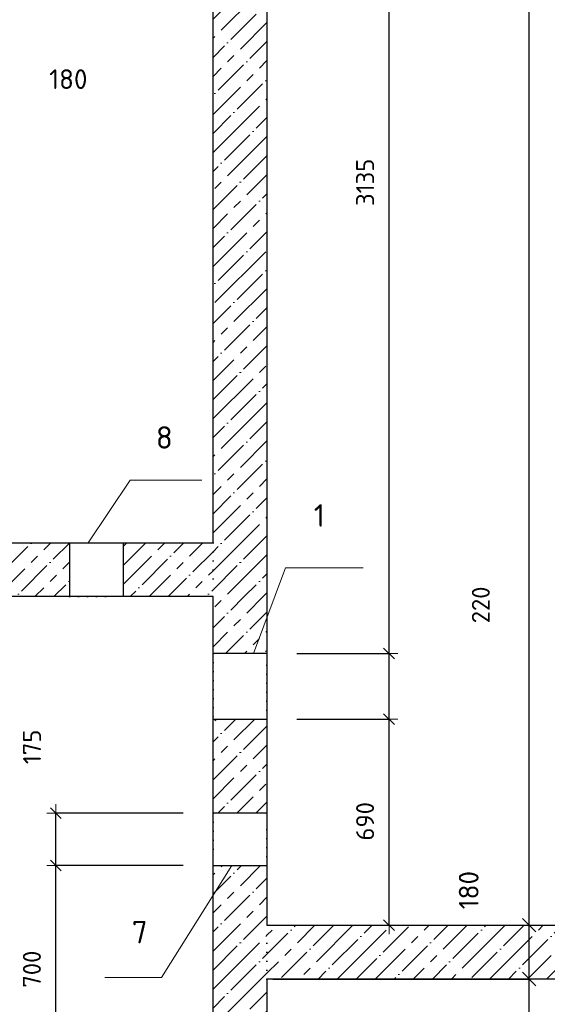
# Model space of a CAD drawing. Header units: millimetres. Extents: x 24180 to 116279, y -2337 to 52405.
# Tile 15 of 41: x 57333 to 59098, y 8735 to 12031. Entities that reach past the tile are written whole.
import ezdxf

# ---------------------------------------------------------------- set-up
doc = ezdxf.new("R2010")
doc.units = ezdxf.units.MM
doc.header["$PDMODE"] = 65
for name, pattern in [('______5', [330, 240, -30, 30, -30]), ('______9', [30, 0, -30]), ('________', [0])]:
    doc.linetypes.add(name, pattern=pattern)
for name, color, linetype, lineweight in [('Standard', 7, 'Continuous', 25), ('Размерная линия_ общее', 7, 'Continuous', 13), ('Размерная линия_ общее_1', 7, 'Continuous', 13), ('Стена_ общее', 7, 'Continuous', 35)]:
    doc.layers.add(name, color=color, linetype=linetype, lineweight=lineweight)
doc.layers.add('Осевая линия_ общее', color=7, linetype='______5', lineweight=13, true_color=0xa0a0a0)
doc.styles.add('ISOCPEUR', font='ISOCPEUR')
doc.dimstyles.new('DIMSTYLE_11', dxfattribs={"dimtxt": 66, "dimasz": 75, "dimexe": 0, "dimexo": 0, "dimgap": 33, "dimtad": 2, "dimdec": 0, "dimrnd": 5, "dimzin": 12, "dimdsep": 46, "dimtxsty": 'ISOCPEUR', "dimblk1": 'ALL_ML_STRICH', "dimblk2": 'ALL_ML_STRICH', "dimsah": 1, "dimcen": 0, "dimclrd": 7, "dimclre": 256, "dimclrt": 7, "dimadec": 0, "dimazin": 0, "dimtfac": 1, "dimtdec": 0, "dimtix": 1, "dimtmove": 2, "dimatfit": 3, "dimfxl": 0, "dimtvp": 1.2, "dimtzin": 0, "dimlwd": 0, "dimlwe": -3, "dimarcsym": 0})
doc.dimstyles.new('DIMSTYLE_13', dxfattribs={"dimtxt": 66, "dimasz": 75, "dimexe": 0, "dimexo": 0, "dimgap": 33, "dimtad": 0, "dimdec": 0, "dimrnd": 5, "dimzin": 12, "dimdsep": 46, "dimtxsty": 'ISOCPEUR', "dimblk1": 'ALL_ML_STRICH', "dimblk2": 'ALL_ML_STRICH', "dimsah": 1, "dimcen": 0, "dimclrd": 7, "dimclre": 256, "dimclrt": 7, "dimadec": 0, "dimazin": 0, "dimtfac": 1, "dimtdec": 0, "dimtix": 1, "dimtmove": 2, "dimatfit": 3, "dimfxl": 0, "dimtvp": 1.2, "dimtzin": 0, "dimlwd": 0, "dimlwe": -3, "dimarcsym": 0})
doc.dimstyles.new('DIMSTYLE_15', dxfattribs={"dimtxt": 60, "dimasz": 60, "dimexe": 0, "dimexo": 0, "dimgap": 30, "dimtad": 0, "dimdec": 0, "dimrnd": 5, "dimzin": 12, "dimdsep": 46, "dimtxsty": 'ISOCPEUR', "dimblk1": 'ALL_ML_STRICH', "dimblk2": 'ALL_ML_STRICH', "dimsah": 1, "dimcen": 0, "dimclrd": 7, "dimclre": 256, "dimclrt": 7, "dimadec": 0, "dimazin": 0, "dimtfac": 1, "dimtdec": 0, "dimtix": 1, "dimtmove": 2, "dimatfit": 3, "dimfxl": 0, "dimtzin": 0, "dimlwd": 0, "dimlwe": -3, "dimarcsym": 0})
doc.dimstyles.new('DIMSTYLE_5', dxfattribs={"dimtxt": 60, "dimasz": 60, "dimexe": 0, "dimexo": 0, "dimgap": 30, "dimtad": 2, "dimdec": 0, "dimrnd": 5, "dimzin": 12, "dimdsep": 46, "dimtxsty": 'ISOCPEUR', "dimblk1": 'ALL_ML_STRICH', "dimblk2": 'ALL_ML_STRICH', "dimsah": 1, "dimcen": 0, "dimclrd": 7, "dimclre": 256, "dimclrt": 7, "dimadec": 0, "dimazin": 0, "dimtfac": 1, "dimtdec": 0, "dimtix": 1, "dimtmove": 2, "dimatfit": 3, "dimfxl": 0, "dimtzin": 0, "dimlwd": 0, "dimlwe": -3, "dimarcsym": 0})
doc.dimstyles.new('DIMSTYLE_9', dxfattribs={"dimtxt": 66, "dimasz": 75, "dimexe": 0, "dimexo": 0, "dimgap": 33, "dimtad": 2, "dimdec": 0, "dimrnd": 5, "dimzin": 12, "dimdsep": 46, "dimtxsty": 'ISOCPEUR', "dimblk1": 'ALL_ML_STRICH', "dimblk2": 'ALL_ML_STRICH', "dimsah": 1, "dimcen": 0, "dimclrd": 7, "dimclre": 256, "dimclrt": 7, "dimadec": 0, "dimazin": 0, "dimtfac": 1, "dimtdec": 0, "dimtix": 1, "dimtmove": 2, "dimatfit": 3, "dimfxl": 0, "dimtzin": 0, "dimlwd": 0, "dimlwe": -3, "dimarcsym": 0})
pattern_1 = [(45, (0, 0), (-63.63961, 63.63961), [120, -15, 0, -15]), (45, (-31.82, 31.82), (-63.63961, 63.63961), [240, -30, 30, -30])]

# ---------------------------------------------------------------- blocks, each defined once
blk = doc.blocks.new('ALL_ML_STRICH')
at = {"color": 0, "linetype": 'ByBlock', "lineweight": -2}
for p, q in [((0, -0.5), (0, 0.5)), ((-1, 0), (0.5, 0)), ((-0.3, -0.3), (0.3, 0.3))]:
    blk.add_line(p, q, dxfattribs=at)
blk = doc.blocks.new('*D208')
at = {"layer": 'DEFPOINTS', "color": 7, "linetype": 'Continuous', "lineweight": 13, "transparency": 33554687}
for p in [(58160, 8820), (58160, 8400), (59037, 8400)]:
    blk.add_point(p, dxfattribs=at)
at = {"layer": 'Размерная линия_ общее', "color": 253, "linetype": 'Continuous', "lineweight": -2, "true_color": 0xa0a0a0, "transparency": 33554687}
for p, q in [((58180, 8820), (59037, 8820)), ((58180, 8400), (59037, 8400))]:
    blk.add_line(p, q, dxfattribs=at)
at = {"layer": 'Размерная линия_ общее', "color": 7, "linetype": 'Continuous', "lineweight": -2, "transparency": 33554687}
blk.add_line((59037, 8400), (59037, 8820), dxfattribs=at)
at = {"layer": 'Размерная линия_ общее', "color": 7, "linetype": 'Continuous', "lineweight": 13, "transparency": 33554687, "xscale": 75, "yscale": 75, "zscale": 75}
for p, rotation in [((59037, 8820), 90), ((59037, 8400), 270)]:
    blk.add_blockref('ALL_ML_STRICH', p, dxfattribs=dict(at, rotation=rotation))
at = {"layer": 'Размерная линия_ общее', "color": 7, "linetype": 'Continuous', "lineweight": 13, "transparency": 33554687, "insert": (58594.3, 8004.3), "char_height": 66, "width": 198, "attachment_point": 5, "rotation": 90, "style": 'ISOCPEUR'}
blk.add_mtext('\\A1;{420}', dxfattribs=at)
blk = doc.blocks.new('*D209')
at = {"layer": 'DEFPOINTS', "color": 7, "linetype": 'Continuous', "lineweight": 13, "transparency": 33554687}
for p in [(58160, 9000), (58160, 8820), (59037, 8820)]:
    blk.add_point(p, dxfattribs=at)
at = {"layer": 'Размерная линия_ общее', "color": 253, "linetype": 'Continuous', "lineweight": -2, "true_color": 0xa0a0a0, "transparency": 33554687}
for p, q in [((58180, 9000), (59037, 9000)), ((58180, 8820), (59037, 8820))]:
    blk.add_line(p, q, dxfattribs=at)
at = {"layer": 'Размерная линия_ общее', "color": 7, "linetype": 'Continuous', "lineweight": -2, "transparency": 33554687}
blk.add_line((59037, 8820), (59037, 9000), dxfattribs=at)
at = {"layer": 'Размерная линия_ общее', "color": 7, "linetype": 'Continuous', "lineweight": 13, "transparency": 33554687, "xscale": 75, "yscale": 75, "zscale": 75}
for p, rotation in [((59037, 9000), 90), ((59037, 8820), 270)]:
    blk.add_blockref('ALL_ML_STRICH', p, dxfattribs=dict(at, rotation=rotation))
at = {"layer": 'Размерная линия_ общее', "color": 7, "linetype": 'Continuous', "lineweight": 13, "transparency": 33554687, "insert": (58835, 9117.6), "char_height": 66, "width": 198, "attachment_point": 5, "rotation": 90, "style": 'ISOCPEUR'}
blk.add_mtext('\\A1;{180}', dxfattribs=at)
blk = doc.blocks.new('*D210')
at = {"layer": 'DEFPOINTS', "color": 7, "linetype": 'Continuous', "lineweight": 13, "transparency": 33554687}
for p in [(58160, 15200), (58160, 9000), (59037, 9000)]:
    blk.add_point(p, dxfattribs=at)
at = {"layer": 'Размерная линия_ общее', "color": 253, "linetype": 'Continuous', "lineweight": -2, "true_color": 0xa0a0a0, "transparency": 33554687}
for p, q in [((58180, 15200), (59037, 15200)), ((58180, 9000), (59037, 9000))]:
    blk.add_line(p, q, dxfattribs=at)
at = {"layer": 'Размерная линия_ общее', "color": 7, "linetype": 'Continuous', "lineweight": -2, "transparency": 33554687}
blk.add_line((59037, 9000), (59037, 15200), dxfattribs=at)
at = {"layer": 'Размерная линия_ общее', "color": 7, "linetype": 'Continuous', "lineweight": 13, "transparency": 33554687, "xscale": 75, "yscale": 75, "zscale": 75}
for p, rotation in [((59037, 15200), 90), ((59037, 9000), 270)]:
    blk.add_blockref('ALL_ML_STRICH', p, dxfattribs=dict(at, rotation=rotation))
at = {"layer": 'Размерная линия_ общее', "color": 7, "linetype": 'Continuous', "lineweight": 13, "transparency": 33554687, "insert": (58954, 13243.3), "char_height": 66, "width": 264, "attachment_point": 5, "rotation": 90, "style": 'ISOCPEUR'}
blk.add_mtext('\\A1;{6200}', dxfattribs=at)
blk = doc.blocks.new('*D262')
at = {"layer": 'DEFPOINTS', "color": 7, "linetype": 'Continuous', "lineweight": 13, "transparency": 33554687}
for p in [(57980, 12900), (58160, 12900), (57980, 12106.9)]:
    blk.add_point(p, dxfattribs=at)
at = {"layer": 'Размерная линия_ общее', "color": 253, "linetype": 'Continuous', "lineweight": -2, "true_color": 0xa0a0a0, "transparency": 33554687}
for p, q in [((57980, 12880), (57980, 12106.9)), ((58160, 12880), (58160, 12106.9))]:
    blk.add_line(p, q, dxfattribs=at)
at = {"layer": 'Размерная линия_ общее', "color": 7, "linetype": 'Continuous', "lineweight": -2, "transparency": 33554687}
blk.add_line((57980, 12106.9), (58160, 12106.9), dxfattribs=at)
at = {"layer": 'Размерная линия_ общее', "color": 7, "linetype": 'Continuous', "lineweight": 13, "transparency": 33554687, "xscale": 75, "yscale": 75, "zscale": 75, "rotation": 180}
blk.add_blockref('ALL_ML_STRICH', (57980, 12106.9), dxfattribs=at)
at = {"layer": 'Размерная линия_ общее', "color": 7, "linetype": 'Continuous', "lineweight": 13, "transparency": 33554687, "xscale": 75, "yscale": 75, "zscale": 75}
blk.add_blockref('ALL_ML_STRICH', (58160, 12106.9), dxfattribs=at)
at = {"layer": 'Размерная линия_ общее', "color": 7, "linetype": 'Continuous', "lineweight": 13, "transparency": 33554687, "insert": (57495.9, 11831.9), "char_height": 66, "width": 198, "attachment_point": 5, "style": 'ISOCPEUR'}
blk.add_mtext('\\A1;{180}', dxfattribs=at)
blk = doc.blocks.new('*D308')
at = {"layer": 'DEFPOINTS', "color": 7, "linetype": 'Continuous', "lineweight": 13, "transparency": 33554687}
for p in [(58160, 9690), (58160, 9000), (58568.5, 9000)]:
    blk.add_point(p, dxfattribs=at)
at = {"layer": 'Размерная линия_ общее_1', "color": 253, "linetype": 'Continuous', "lineweight": -2, "true_color": 0xa0a0a0, "transparency": 33554687}
for p, q in [((58260, 9690), (58568.5, 9690)), ((58260, 9000), (58568.5, 9000))]:
    blk.add_line(p, q, dxfattribs=at)
at = {"layer": 'Размерная линия_ общее_1', "color": 7, "linetype": 'Continuous', "lineweight": -2, "transparency": 33554687}
blk.add_line((58568.5, 9000), (58568.5, 9690), dxfattribs=at)
at = {"layer": 'Размерная линия_ общее_1', "color": 7, "linetype": 'Continuous', "lineweight": 13, "transparency": 33554687, "xscale": 60, "yscale": 60, "zscale": 60}
for p, rotation in [((58568.5, 9690), 90), ((58568.5, 9000), 270)]:
    blk.add_blockref('ALL_ML_STRICH', p, dxfattribs=dict(at, rotation=rotation))
at = {"layer": 'Размерная линия_ общее_1', "color": 7, "linetype": 'Continuous', "lineweight": 13, "transparency": 33554687, "insert": (58488.5, 9348), "char_height": 60, "width": 180, "attachment_point": 5, "rotation": 90, "style": 'ISOCPEUR'}
blk.add_mtext('\\A1;{690}', dxfattribs=at)
blk = doc.blocks.new('*D309')
at = {"layer": 'DEFPOINTS', "color": 7, "linetype": 'Continuous', "lineweight": 13, "transparency": 33554687}
for p in [(58160, 9910), (58160, 9690), (58568.5, 9690)]:
    blk.add_point(p, dxfattribs=at)
at = {"layer": 'Размерная линия_ общее_1', "color": 253, "linetype": 'Continuous', "lineweight": -2, "true_color": 0xa0a0a0, "transparency": 33554687}
for p, q in [((58260, 9910), (58568.5, 9910)), ((58260, 9690), (58568.5, 9690))]:
    blk.add_line(p, q, dxfattribs=at)
at = {"layer": 'Размерная линия_ общее_1', "color": 7, "linetype": 'Continuous', "lineweight": -2, "transparency": 33554687}
blk.add_line((58568.5, 9690), (58568.5, 9910), dxfattribs=at)
at = {"layer": 'Размерная линия_ общее_1', "color": 7, "linetype": 'Continuous', "lineweight": 13, "transparency": 33554687, "xscale": 60, "yscale": 60, "zscale": 60}
for p, rotation in [((58568.5, 9910), 90), ((58568.5, 9690), 270)]:
    blk.add_blockref('ALL_ML_STRICH', p, dxfattribs=dict(at, rotation=rotation))
at = {"layer": 'Размерная линия_ общее_1', "color": 7, "linetype": 'Continuous', "lineweight": 13, "transparency": 33554687, "insert": (58875.6, 10072.2), "char_height": 60, "width": 180, "attachment_point": 5, "rotation": 90, "style": 'ISOCPEUR'}
blk.add_mtext('\\A1;{220}', dxfattribs=at)
blk = doc.blocks.new('*D310')
at = {"layer": 'DEFPOINTS', "color": 7, "linetype": 'Continuous', "lineweight": 13, "transparency": 33554687}
for p in [(58160, 13045), (58160, 9910), (58568.5, 9910)]:
    blk.add_point(p, dxfattribs=at)
at = {"layer": 'Размерная линия_ общее_1', "color": 253, "linetype": 'Continuous', "lineweight": -2, "true_color": 0xa0a0a0, "transparency": 33554687}
for p, q in [((58260, 13045), (58568.5, 13045)), ((58260, 9910), (58568.5, 9910))]:
    blk.add_line(p, q, dxfattribs=at)
at = {"layer": 'Размерная линия_ общее_1', "color": 7, "linetype": 'Continuous', "lineweight": -2, "transparency": 33554687}
blk.add_line((58568.5, 9910), (58568.5, 13045), dxfattribs=at)
at = {"layer": 'Размерная линия_ общее_1', "color": 7, "linetype": 'Continuous', "lineweight": 13, "transparency": 33554687, "xscale": 60, "yscale": 60, "zscale": 60}
for p, rotation in [((58568.5, 13045), 90), ((58568.5, 9910), 270)]:
    blk.add_blockref('ALL_ML_STRICH', p, dxfattribs=dict(at, rotation=rotation))
at = {"layer": 'Размерная линия_ общее_1', "color": 7, "linetype": 'Continuous', "lineweight": 13, "transparency": 33554687, "insert": (58488.5, 11486.5), "char_height": 60, "width": 240, "attachment_point": 5, "rotation": 90, "style": 'ISOCPEUR'}
blk.add_mtext('\\A1;{3135}', dxfattribs=at)
blk = doc.blocks.new('*D327')
at = {"layer": 'DEFPOINTS', "color": 7, "linetype": 'Continuous', "lineweight": 13, "transparency": 33554687}
for p in [(57980, 9200), (57454.1, 8500), (57980, 8500)]:
    blk.add_point(p, dxfattribs=at)
at = {"layer": 'Размерная линия_ общее_1', "color": 253, "linetype": 'Continuous', "lineweight": -2, "true_color": 0xa0a0a0, "transparency": 33554687}
for p, q in [((57880, 9200), (57454.1, 9200)), ((57880, 8500), (57454.1, 8500))]:
    blk.add_line(p, q, dxfattribs=at)
at = {"layer": 'Размерная линия_ общее_1', "color": 7, "linetype": 'Continuous', "lineweight": -2, "transparency": 33554687}
blk.add_line((57454.1, 8500), (57454.1, 9200), dxfattribs=at)
at = {"layer": 'Размерная линия_ общее_1', "color": 7, "linetype": 'Continuous', "lineweight": 13, "transparency": 33554687, "xscale": 60, "yscale": 60, "zscale": 60}
for p, rotation in [((57454.1, 9200), 90), ((57454.1, 8500), 270)]:
    blk.add_blockref('ALL_ML_STRICH', p, dxfattribs=dict(at, rotation=rotation))
at = {"layer": 'Размерная линия_ общее_1', "color": 7, "linetype": 'Continuous', "lineweight": 13, "transparency": 33554687, "insert": (57374.1, 8853), "char_height": 60, "width": 180, "attachment_point": 5, "rotation": 90, "style": 'ISOCPEUR'}
blk.add_mtext('\\A1;{700}', dxfattribs=at)
blk = doc.blocks.new('*D328')
at = {"layer": 'DEFPOINTS', "color": 7, "linetype": 'Continuous', "lineweight": 13, "transparency": 33554687}
for p in [(57980, 9375), (57454.1, 9200), (57980, 9200)]:
    blk.add_point(p, dxfattribs=at)
at = {"layer": 'Размерная линия_ общее_1', "color": 253, "linetype": 'Continuous', "lineweight": -2, "true_color": 0xa0a0a0, "transparency": 33554687}
for p, q in [((57880, 9375), (57454.1, 9375)), ((57880, 9200), (57454.1, 9200))]:
    blk.add_line(p, q, dxfattribs=at)
at = {"layer": 'Размерная линия_ общее_1', "color": 7, "linetype": 'Continuous', "lineweight": -2, "transparency": 33554687}
blk.add_line((57454.1, 9200), (57454.1, 9375), dxfattribs=at)
at = {"layer": 'Размерная линия_ общее_1', "color": 7, "linetype": 'Continuous', "lineweight": 13, "transparency": 33554687, "xscale": 60, "yscale": 60, "zscale": 60}
for p, rotation in [((57454.1, 9375), 90), ((57454.1, 9200), 270)]:
    blk.add_blockref('ALL_ML_STRICH', p, dxfattribs=dict(at, rotation=rotation))
at = {"layer": 'Размерная линия_ общее_1', "color": 7, "linetype": 'Continuous', "lineweight": 13, "transparency": 33554687, "insert": (57374.5, 9596.9), "char_height": 60, "width": 180, "attachment_point": 5, "rotation": 90, "style": 'ISOCPEUR'}
blk.add_mtext('\\A1;{175}', dxfattribs=at)

msp = doc.modelspace()

# ---------------------------------------------------------------- hatches: boundary and pattern name
at = {"layer": 'Стена_ общее', "linetype": 'Continuous', "lineweight": 18, "transparency": 33554687}
h = msp.add_hatch(dxfattribs=at)
h.set_pattern_fill('__________539', scale=30, style=0, pattern_type=2)
h.set_pattern_definition(pattern_1)
h.paths.add_polyline_path([(57980, 12940), (57980, 10100), (58160, 10100), (58160, 12940)], flags=0)
h = msp.add_hatch(dxfattribs=at)
h.set_pattern_fill('__________539', scale=30, style=0, pattern_type=2)
h.set_pattern_definition(pattern_1)
h.paths.add_polyline_path([(57500, 10280), (56710, 10280), (56710, 10100), (57500, 10100)], flags=0)
h = msp.add_hatch(dxfattribs=at)
h.set_pattern_fill('__________539', scale=30, style=0, pattern_type=2)
h.set_pattern_definition(pattern_1)
h.paths.add_polyline_path([(57980, 10280), (57680, 10280), (57680, 10100), (57980, 10100)], flags=0)
h = msp.add_hatch(dxfattribs=at)
h.set_pattern_fill('__________539', scale=30, style=0, pattern_type=2)
h.set_pattern_definition(pattern_1)
h.paths.add_polyline_path([(57980, 10100), (57980, 9910), (58160, 9910), (58160, 10100)], flags=0)
h = msp.add_hatch(dxfattribs=at)
h.set_pattern_fill('__________539', scale=30, style=0, pattern_type=2)
h.set_pattern_definition(pattern_1)
h.paths.add_polyline_path([(57980, 9375), (58160, 9375), (58160, 9690), (57980, 9690)], flags=0)
h = msp.add_hatch(dxfattribs=at)
h.set_pattern_fill('__________539', scale=30, style=0, pattern_type=2)
h.set_pattern_definition(pattern_1)
h.paths.add_polyline_path([(57980, 9200), (57980, 8320), (58160, 8320), (58160, 9200)], flags=0)
h = msp.add_hatch(dxfattribs=at)
h.set_pattern_fill('__________539', scale=30, style=0, pattern_type=2)
h.set_pattern_definition(pattern_1)
h.paths.add_polyline_path([(58160, 8820), (60690, 8820), (60690, 9000), (59395, 9000), (59395, 8950), (59355, 8950), (59355, 9000), (59295, 9000), (59295, 8950), (59255, 8950), (59255, 9000), (58160, 9000)], flags=0)

# ---------------------------------------------------------------- linework, layer by layer
at = {"color": 7, "linetype": 'Continuous', "lineweight": -3, "transparency": 33554687}
for p, q in [((56230, 10280), (57980, 10280)), ((57980, 10100), (56230, 10100)), ((57980, 8500), (57980, 10100)), ((58160, 10100), (58160, 9000)), ((58160, 9000), (59255, 9000)), ((58160, 8820), (58160, 8320)), ((60690, 8820), (58160, 8820))]:
    msp.add_line(p, q, dxfattribs=at)
at = {"color": 253, "linetype": '________', "lineweight": -3, "true_color": 0xababab, "transparency": 33554687}
for p, q in [((57500, 10280), (57500, 10100)), ((57680, 10100), (57680, 10280)), ((58160, 9910), (57980, 9910)), ((57980, 9690), (58160, 9690)), ((58160, 9375), (57980, 9375)), ((57980, 9200), (58160, 9200))]:
    msp.add_line(p, q, dxfattribs=at)
at = {"layer": 'Standard', "color": 7, "linetype": 'Continuous', "lineweight": -3, "transparency": 33554687}
for p, q in [((57980, 10280), (57980, 12940)), ((58160, 12940), (58160, 10100))]:
    msp.add_line(p, q, dxfattribs=at)
at = {"layer": 'Осевая линия_ общее', "color": 7, "linetype": 'Continuous', "lineweight": 18, "transparency": 33554687}
for p, q in [((58043.2, 9200), (57807.9, 8825)), ((57807.9, 8825), (57617.9, 8825))]:
    msp.add_line(p, q, dxfattribs=at)
for points in [[(57562.7, 10280), (57702.7, 10490.2), (57942.7, 10490.2)], [(58115.3, 9910), (58222.3, 10196.1), (58482.3, 10196.1)]]:
    msp.add_lwpolyline(points, dxfattribs=at)
at = {"layer": 'Стена_ общее', "color": 7, "linetype": '______9', "lineweight": -3, "transparency": 33554687}
for p, q in [((57680, 10280), (57500, 10280)), ((57680, 10280), (57500, 10280)), ((57980, 10280), (57980, 10100)), ((57500, 10100), (57680, 10100)), ((57500, 10100), (57680, 10100)), ((57980, 9910), (57980, 9690)), ((57980, 9910), (57980, 9690)), ((58160, 9690), (58160, 9910)), ((58160, 9690), (58160, 9910)), ((57980, 9375), (57980, 9200)), ((57980, 9375), (57980, 9200)), ((58160, 9200), (58160, 9375)), ((58160, 9200), (58160, 9375)), ((58160, 8820), (58160, 9000))]:
    msp.add_line(p, q, dxfattribs=at)

# ---------------------------------------------------------------- texts
at = {"layer": 'Standard', "color": 7, "linetype": 'Continuous', "lineweight": 18, "transparency": 33554687, "char_height": 75, "attachment_point": 5, "style": 'ISOCPEUR'}
for s, insert, width in [('\\A1;{\\fISOCPEUR|i0|b0;\\H75.000000;\\W1.000000;\\C7;8}\\P', (57817, 10632.7), 81.667), ('\\A1;{\\fISOCPEUR|i0|b0;\\H75.000000;\\W1.000000;\\C7;1}\\P', (58335.6, 10371.6), 58.333), ('\\A1;{\\fISOCPEUR|i0|b0;\\H75.000000;\\W1.000000;\\C7;7}\\P', (57734.7, 8977), 81.667)]:
    msp.add_mtext(s, dxfattribs=dict(at, insert=insert, width=width))

# ---------------------------------------------------------------- dimensions: what is measured, and where the dimension line sits
at = {"layer": 'Размерная линия_ общее', "color": 7, "linetype": 'Continuous', "lineweight": 13, "transparency": 33554687}
for base, p1, p2, dimstyle, picture, middle in [((59037, 15200), (58180, 9000), (58180, 15200), 'DIMSTYLE_9', '*D210', (58954, 13243.3)), ((59037, 9000), (58180, 8820), (58180, 9000), 'DIMSTYLE_11', '*D209', (58835, 9117.6)), ((59037, 8820), (58180, 8400), (58180, 8820), 'DIMSTYLE_9', '*D208', (58594.3, 8004.3))]:
    dim = msp.add_linear_dim(base=base, p1=p1, p2=p2, angle=90, dimstyle=dimstyle, override={"dimpost": '<>', "dimclrd": 7, "dimclre": 253, "dimclrt": 7, "dimlwd": 0, "dimlwe": 65533}, dxfattribs=at)
    dim.commit()
    dim.dimension.update_dxf_attribs({"geometry": picture, "text_midpoint": middle, "dimtype": 160})
dim = msp.add_linear_dim(base=(58160, 12106.9), p1=(57980, 12880), p2=(58160, 12880), dimstyle='DIMSTYLE_13', override={"dimpost": '<>', "dimclrd": 7, "dimclre": 253, "dimclrt": 7, "dimlwd": 0, "dimlwe": 65533}, dxfattribs=at)
dim.commit()
dim.dimension.update_dxf_attribs({"geometry": '*D262', "text_midpoint": (57495.9, 11831.9), "dimtype": 160})
at = {"layer": 'Размерная линия_ общее_1', "color": 7, "linetype": 'Continuous', "lineweight": 13, "transparency": 33554687}
for base, p1, p2, dimstyle, picture, middle in [((58568.5, 13045), (58260, 9910), (58260, 13045), 'DIMSTYLE_5', '*D310', (58488.5, 11486.5)), ((58568.5, 9910), (58260, 9690), (58260, 9910), 'DIMSTYLE_15', '*D309', (58875.6, 10072.2)), ((58568.5, 9690), (58260, 9000), (58260, 9690), 'DIMSTYLE_5', '*D308', (58488.5, 9348)), ((57454.1, 9375), (57880, 9200), (57880, 9375), 'DIMSTYLE_5', '*D328', (57374.5, 9596.9)), ((57454.1, 9200), (57880, 8500), (57880, 9200), 'DIMSTYLE_5', '*D327', (57374.1, 8853))]:
    dim = msp.add_linear_dim(base=base, p1=p1, p2=p2, angle=90, dimstyle=dimstyle, override={"dimpost": '<>', "dimclrd": 7, "dimclre": 253, "dimclrt": 7, "dimlwd": 0, "dimlwe": 65533}, dxfattribs=at)
    dim.commit()
    dim.dimension.update_dxf_attribs({"geometry": picture, "text_midpoint": middle, "dimtype": 160})

doc.saveas('drawing.dxf')
